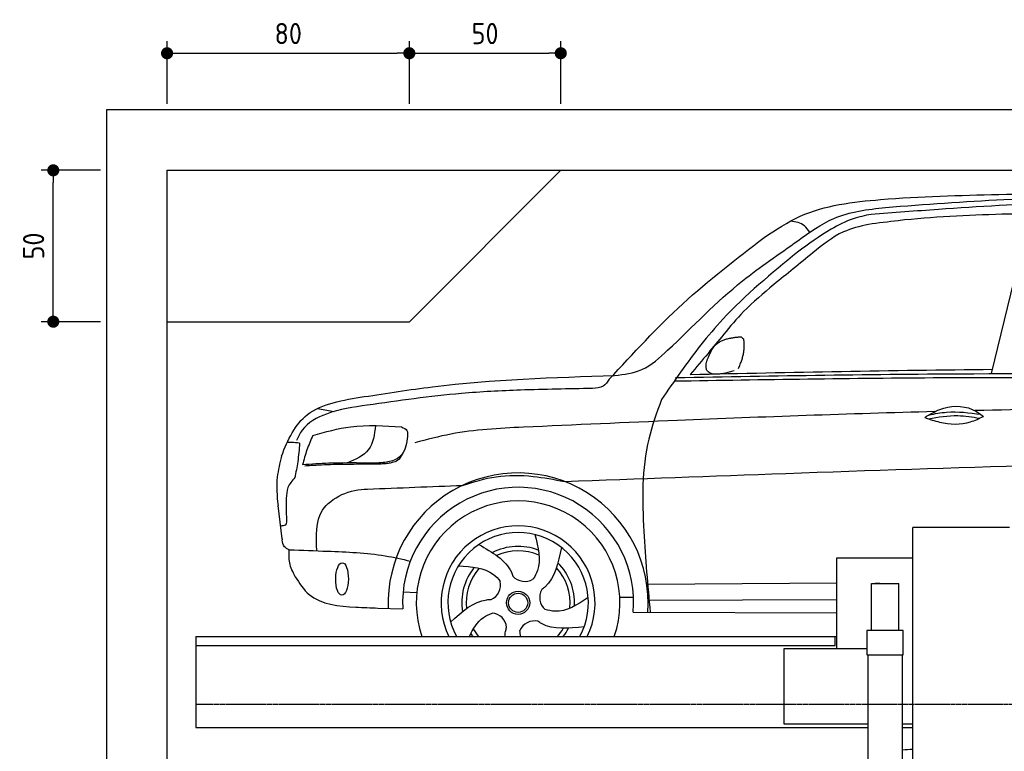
# Model space of a CAD drawing. Header units: millimetres. Extents: x -328 to 6332, y -257 to 9848.
# Tile 5 of 7: x -287 to 2964, y 7431 to 9848. Entities that reach past the tile are written whole.
import ezdxf

# ---------------------------------------------------------------- set-up
doc = ezdxf.new("R2010")
doc.units = ezdxf.units.MM
doc.linetypes.add('GEN3', pattern=[6.25, 5, -1.25])
for name, color, linetype in [('3', 6, 'GEN3'), ('4', 3, 'Continuous'), ('5', 3, 'Continuous'), ('car', 10, 'Continuous')]:
    doc.layers.add(name, color=color, linetype=linetype)
doc.styles.get("Standard").update_dxf_attribs({"font": 'ISOCP.SHX'})
doc.dimstyles.new('GEN-ISO$0', dxfattribs={"dimscale": 20, "dimtxt": 3.5, "dimasz": 2, "dimexe": 2, "dimexo": 1, "dimgap": 1.5, "dimtad": 1, "dimdec": 1, "dimlfac": 0.1, "dimdsep": 46, "dimtxsty": 'STANDARD', "dimblk": 'PUNKT', "dimcen": 2, "dimclrd": 256, "dimclre": 256, "dimclrt": 2, "dimadec": 0, "dimazin": 0, "dimtp": 0.1, "dimtm": 0.1, "dimtfac": 0.71, "dimtdec": 1, "dimtmove": 2, "dimatfit": 3, "dimldrblk": 'PUNKT', "dimfxl": 1, "dimtolj": 1, "dimarcsym": 0})

# ---------------------------------------------------------------- blocks, each defined once
blk = doc.blocks.new('PUNKT')
at = {"layer": '4', "color": 0, "linetype": 'ByBlock'}
blk.add_line((-0.5, 0), (-1, 0), dxfattribs=at)
at = {"layer": '4', "color": 0, "linetype": 'ByBlock', "const_width": 0.5}
blk.add_lwpolyline([(-0.25, 0, 1), (0.25, 0, 1)], format="xyb", close=True, dxfattribs=at)
blk = doc.blocks.new('*D20')
at = {"layer": '5', "lineweight": -2}
for p, q in [((1000, 9570), (1000, 9776.7)), ((1500, 9570), (1500, 9776.7)), ((1040, 9736.7), (1460, 9736.7))]:
    blk.add_line(p, q, dxfattribs=at)
at = {"layer": 'DEFPOINTS', "color": 0}
for p in [(1500, 9736.7), (1000, 9550), (1500, 9550)]:
    blk.add_point(p, dxfattribs=at)
at = {"layer": '5', "lineweight": -2, "xscale": 40, "yscale": 40, "zscale": 40, "rotation": 180}
blk.add_blockref('PUNKT', (1000, 9736.7), dxfattribs=at)
at = {"layer": '5', "lineweight": -2, "xscale": 40, "yscale": 40, "zscale": 40}
blk.add_blockref('PUNKT', (1500, 9736.7), dxfattribs=at)
at = {"layer": '5', "color": 2, "insert": (1250, 9801.7), "char_height": 70, "attachment_point": 5}
blk.add_mtext('\\A1;50', dxfattribs=at)
blk = doc.blocks.new('*D21')
at = {"layer": '5', "lineweight": -2}
for p, q in [((200, 9570), (200, 9776.7)), ((1000, 9570), (1000, 9776.7)), ((240, 9736.7), (960, 9736.7))]:
    blk.add_line(p, q, dxfattribs=at)
at = {"layer": 'DEFPOINTS', "color": 0}
for p in [(1000, 9736.7), (200, 9550), (1000, 9550)]:
    blk.add_point(p, dxfattribs=at)
at = {"layer": '5', "lineweight": -2, "xscale": 40, "yscale": 40, "zscale": 40, "rotation": 180}
blk.add_blockref('PUNKT', (200, 9736.7), dxfattribs=at)
at = {"layer": '5', "lineweight": -2, "xscale": 40, "yscale": 40, "zscale": 40}
blk.add_blockref('PUNKT', (1000, 9736.7), dxfattribs=at)
at = {"layer": '5', "color": 2, "insert": (600, 9801.7), "char_height": 70, "attachment_point": 5}
blk.add_mtext('\\A1;80', dxfattribs=at)
blk = doc.blocks.new('*D22')
at = {"layer": '5', "lineweight": -2}
for p, q in [((-20, 9350), (-215.7, 9350)), ((-175.7, 8890), (-175.7, 9310)), ((-20, 8850), (-215.7, 8850))]:
    blk.add_line(p, q, dxfattribs=at)
at = {"layer": 'DEFPOINTS', "color": 0}
for p in [(-175.7, 9350), (0, 9350), (0, 8850)]:
    blk.add_point(p, dxfattribs=at)
at = {"layer": '5', "lineweight": -2, "xscale": 40, "yscale": 40, "zscale": 40}
for p, rotation in [((-175.7, 9350), 90), ((-175.7, 8850), 270)]:
    blk.add_blockref('PUNKT', p, dxfattribs=dict(at, rotation=rotation))
at = {"layer": '5', "color": 2, "insert": (-240.7, 9100), "char_height": 70, "attachment_point": 5, "rotation": 90}
blk.add_mtext('\\A1;50', dxfattribs=at)

msp = doc.modelspace()

# ---------------------------------------------------------------- linework, layer by layer
for p, q in [((1000, 8850), (1500, 9350)), ((200, 8850), (1000, 8850)), ((2982, 8170), (2662, 8170)), ((2412, 8070), (2662, 8070)), ((2412, 7770), (2412, 8070)), ((2526, 7985.448), (2616, 7985.448)), ((2526, 7830), (2526, 7985.448)), ((2553.503, 7985.448), (2538.503, 7985.448)), ((2616, 7830), (2616, 7985.448)), ((295, 7810), (2412, 7810)), ((295, 7810), (295, 7510)), ((2406, 7780), (2406, 7810)), ((2631, 7830), (2511, 7830)), ((2511, 7830), (2511, 7751)), ((2631, 7751), (2631, 7830)), ((2237.5, 7520), (2237.5, 7770)), ((2237.5, 7770), (2511, 7770)), ((2511, 7751), (2512, 7750)), ((2512, 7750), (2630, 7750)), ((2513.5, 7750), (2513.5, 3990)), ((2628.5, 3990), (2628.5, 7750)), ((2630, 7750), (2631, 7751)), ((2513.5, 7520), (2237.5, 7520)), ((2662, 7520), (2628.5, 7520)), ((295, 7510), (2513.5, 7510)), ((2628.5, 7510), (2662, 7510))]:
    msp.add_line(p, q)
for points in [[(5600, 3950), (5600, 6150), (5600, 9550), (0, 9550), (0, 0), (5600, 0), (5600, 3750), (5698.53, 3750), (5718.661, 3797.939), (5691.114, 3865.733), (5726.078, 3899.63), (5711.245, 3950), (5400, 3950), (5400, 200), (4950, 192.931), (4950, 91.608), (4850, 91.608), (4850, 176.952), (200, 250), (200, 9350), (5400, 9350), (5400, 3950)], [(2662, 6830), (2662, 8170)], [(2616, 7830), (2526, 7830)], [(295, 7780), (2135.5, 7780), (2406, 7780)]]:
    msp.add_lwpolyline(points)
at = {"layer": '3'}
msp.add_line((5360, 7585), (295, 7585), dxfattribs=at)
at = {"layer": 'car'}
for p, q in [((2921.824, 8678.336), (3050.345, 9207.216)), ((696.693, 8563.449), (751.308, 8553.377)), ((579.796, 8132.177), (566.339, 8243.3)), ((1786.745, 7983.329), (2412, 7987.126)), ((979.36, 7957.927), (1024.358, 7955.075)), ((1694.933, 7940.545), (1740.12, 7940.188)), ((896.412, 7904.067), (978.114, 7901.928)), ((1788.001, 7929.871), (2412, 7932.481)), ((1739.277, 7889.964), (2412, 7888.714))]:
    msp.add_line(p, q, dxfattribs=at)
for radius in [38.176, 31.574]:
    msp.add_circle((1359.097, 7921.465), radius, dxfattribs=at)
for centre, radius, start, end in [((1359.074, 7921.445), 429.01, 355.780009, 182.289238), ((1359.097, 7921.465), 381.483, 355.263349, 182.935723), ((1359.074, 7921.445), 336.401, 340.653214, 199.346786), ((1359.074, 7921.445), 254.002, 333.975532, 206.024468), ((1359.097, 7921.465), 231.908, 331.272398, 208.727602), ((1359.097, 7921.465), 186.234, 69.035257, 117.173023), ((1359.097, 7921.465), 171.516, 66.362189, 114.507913), ((1359.097, 7921.465), 186.234, 141.034583, 189.163129), ((1359.097, 7921.465), 171.516, 138.362455, 186.497673), ((1359.097, 7921.465), 171.516, 354.348982, 42.502177), ((1359.097, 7921.465), 186.234, 357.023221, 45.168336), ((1381.149, 8044.134), 52.287, 221.444102, 301.202914), ((1249.247, 7980.345), 52.287, 293.444102, 13.202914), ((1482.575, 7938.399), 52.287, 149.444102, 229.202914), ((1269.154, 7835.187), 52.287, 5.444102, 85.202914), ((1413.359, 7809.263), 52.287, 77.444102, 157.202914), ((1359.097, 7921.465), 171.516, 319.467321, 330.488389), ((1359.097, 7921.465), 186.234, 323.235678, 333.155543), ((1359.097, 7921.465), 186.234, 213.022132, 216.764322), ((1359.097, 7921.465), 171.516, 210.349416, 220.532679)]:
    msp.add_arc(centre, radius, start, end, dxfattribs=at)
msp.add_ellipse((777.711, 8000.073), major_axis=(-0.641, -53.813), ratio=0.38902036, dxfattribs=at)
for points, knots in [([(2171.378, 9128.112), (2210.243, 9153.697), (2325.151, 9229.342), (2598.124, 9261.788), (2817.357, 9267.365), (2946.932, 9270.66)], [0, 0, 0, 0, 138.41697709, 409.23957365, 800.63447203, 800.63447203, 800.63447203, 800.63447203]), ([(2946.932, 9270.66), (3208.134, 9274.309), (3674.565, 9280.825), (4139.476, 9243.64), (4344.037, 9227.279)], [0, 0, 0, 0, 783.1318761, 1398.45159809, 1398.45159809, 1398.45159809, 1398.45159809]), ([(3437.397, 9236.743), (3340.748, 9239.118), (3110.384, 9244.778), (2806.005, 9225.217), (2598.548, 9209.899), (2524.413, 9204.424)], [0, 0, 0, 0, 289.92578759, 691.03497584, 914.07558156, 914.07558156, 914.07558156, 914.07558156]), ([(2572.367, 9227.54), (2702.339, 9237.336), (2995.376, 9259.422), (3468.374, 9265.714), (3870.273, 9237.297), (4114.071, 9221.83), (4171.773, 9215.022)], [0, 0, 0, 0, 391.04113045, 881.65190656, 1416.36611316, 1602.40445222, 1602.40445222, 1602.40445222, 1602.40445222]), ([(1677.733, 8672.032), (1708.884, 8676.029), (1775.945, 8684.633), (1912.25, 8808.828), (2064.578, 8968.899), (2259.313, 9098.955), (2406.874, 9208.171), (2513.232, 9220.619), (2572.367, 9227.54)], [0, 0, 0, 0, 92.08849592, 198.24443089, 535.20582963, 761.03899028, 900.74661511, 1075.69415946, 1075.69415946, 1075.69415946, 1075.69415946]), ([(2524.413, 9204.424), (2504.406, 9200.334), (2458.254, 9190.9), (2375.701, 9148.117), (2317.873, 9105.881), (2281.506, 9079.32)], [0, 0, 0, 0, 61.0355639, 140.79488259, 275.95271237, 275.95271237, 275.95271237, 275.95271237]), ([(3050.345, 9207.216), (3019.082, 9206.459), (2873.417, 9202.595), (2694.662, 9195.037), (2548.577, 9175.555), (2515.915, 9171.199)], [197.25653586, 197.25653586, 197.25653586, 197.25653586, 291.06345214, 634.28514981, 733.12213439, 733.12213439, 733.12213439, 733.12213439]), ([(2515.915, 9171.199), (2487.482, 9164.59), (2419.004, 9148.672), (2320.618, 9067.29), (2246.304, 9007.433), (2203.479, 8972.94)], [0, 0, 0, 0, 86.59778703, 208.5614687, 374.43334519, 374.43334519, 374.43334519, 374.43334519]), ([(2322.283, 9145.333), (2316.872, 9153.274), (2302.119, 9174.928), (2275.549, 9179.339), (2258.723, 9182.132)], [0, 0, 0, 0, 27.92888227, 76.15753306, 76.15753306, 76.15753306, 76.15753306]), ([(1660.292, 8659.613), (1739.04, 8745.342), (1895.963, 8916.176), (2079.797, 9057.639), (2171.378, 9128.112)], [0, 0, 0, 0, 348.50436813, 694.46905704, 694.46905704, 694.46905704, 694.46905704]), ([(2281.506, 9079.32), (2195.789, 9009.239), (2052.138, 8891.792), (1916.432, 8714.917), (1853.347, 8623.001), (1832.417, 8592.506)], [0, 0, 0, 0, 330.81645049, 554.40632269, 665.4211075, 665.4211075, 665.4211075, 665.4211075]), ([(2203.479, 8972.94), (2169.107, 8944.07), (2109.26, 8893.803), (2041.495, 8813.088), (1984.385, 8742.76), (1947.227, 8698.934), (1927.627, 8675.818)], [0, 0, 0, 0, 134.35401826, 233.93256067, 315.37450811, 406.28199849, 406.28199849, 406.28199849, 406.28199849]), ([(850.975, 8602.308), (925.976, 8613.92), (1199.622, 8656.289), (1476.56, 8666.209), (1677.733, 8672.032)], [0, 0, 0, 0, 227.56872273, 830.29911986, 830.29911986, 830.29911986, 830.29911986]), ([(1660.292, 8659.613), (1654.043, 8650.852), (1640.612, 8632.017), (1617.353, 8630.248), (1604.914, 8629.301)], [0, 0, 0, 0, 30.75761549, 66.11672385, 66.11672385, 66.11672385, 66.11672385]), ([(1874.905, 8654.058), (2168.905, 8658.917), (2592.446, 8665.917), (3414.723, 8666.052), (3942.847, 8654.957), (4341.437, 8646.583)], [0, 0, 0, 0, 882.10226788, 1270.77070837, 2466.7509464, 2466.7509464, 2466.7509464, 2466.7509464]), ([(1878.676, 8665.264), (2207.228, 8671.219), (3059.116, 8686.659), (3911.01, 8668.997), (4434.35, 8658.146)], [0, 0, 0, 0, 985.73972679, 2555.88705429, 2555.88705429, 2555.88705429, 2555.88705429]), ([(1604.914, 8629.301), (1525.591, 8628.001), (1381.155, 8625.633), (1132.35, 8613.179), (964.397, 8588.813), (860.943, 8573.804)], [0, 0, 0, 0, 238.01556967, 433.3964532, 746.78467412, 746.78467412, 746.78467412, 746.78467412]), ([(578.187, 8405.608), (598.309, 8461.223), (652.209, 8570.946), (781.072, 8591.278), (850.975, 8602.308)], [67.56155118, 67.56155118, 67.56155118, 67.56155118, 233.57365763, 430.39952104, 430.39952104, 430.39952104, 430.39952104]), ([(1832.417, 8592.506), (1816.758, 8549.522), (1766.059, 8410.357), (1769.952, 8168.38), (1787.039, 7978.552), (1795.022, 7889.861)], [0, 0, 0, 0, 136.63343509, 442.37219192, 710.48764254, 710.48764254, 710.48764254, 710.48764254]), ([(860.943, 8573.804), (815.547, 8567.667), (738.657, 8557.273), (653.049, 8510.361), (632.852, 8469.691), (627.001, 8457.909)], [0, 0, 0, 0, 137.99625969, 233.72889665, 272.77112521, 272.77112521, 272.77112521, 272.77112521]), ([(2735.396, 8552.963), (2451.906, 8545.516), (1998.833, 8529.3), (1546.084, 8509.027), (1376.567, 8501.436)], [1993.33173149, 1993.33173149, 1993.33173149, 1993.33173149, 2843.91279572, 3352.99308372, 3352.99308372, 3352.99308372, 3352.99308372]), ([(2701.92, 8533.752), (2717.906, 8543.576), (2764.078, 8571.949), (2842.491, 8575.387), (2883.583, 8545.91), (2895.587, 8537.298)], [0, 0, 0, 0, 56.38615768, 162.85270925, 206.79253599, 206.79253599, 206.79253599, 206.79253599]), ([(2715.531, 8542.021), (2735.026, 8545.963), (2791.462, 8556.483), (2848.716, 8549.225), (2886.201, 8543.967)], [7.57653008, 7.57653008, 7.57653008, 7.57653008, 52.54453162, 137.65923726, 137.65923726, 137.65923726, 137.65923726]), ([(2701.92, 8533.752), (2717.986, 8527.841), (2766.133, 8510.826), (2836.98, 8508.686), (2881.637, 8530.488), (2895.587, 8537.298)], [5.20857777, 5.20857777, 5.20857777, 5.20857777, 44.19858244, 121.45502053, 156.55165958, 156.55165958, 156.55165958, 156.55165958]), ([(2713.656, 8529.583), (2746.004, 8534.988), (2802.61, 8544.446), (2859.025, 8535.611), (2883.197, 8531.318)], [0, 0, 0, 0, 73.87869257, 129.28264643, 129.28264643, 129.28264643, 129.28264643]), ([(681.331, 8474.575), (722.742, 8486.058), (818.52, 8512.617), (917.946, 8506.012), (974.385, 8502.262)], [0, 0, 0, 0, 128.06845063, 296.20918746, 296.20918746, 296.20918746, 296.20918746]), ([(888.059, 8506.583), (884.401, 8477.225), (877.087, 8418.532), (822.826, 8395.002), (795.708, 8383.241)], [0, 0, 0, 0, 82.4694888, 164.8710287, 164.8710287, 164.8710287, 164.8710287]), ([(974.385, 8502.262), (981.647, 8499.119), (995.496, 8493.126), (994.325, 8478.246), (993.768, 8471.169)], [0, 0, 0, 0, 21.2763028, 40.57534917, 40.57534917, 40.57534917, 40.57534917]), ([(1376.567, 8501.436), (1296.241, 8497.445), (1175.089, 8491.426), (1058.057, 8460.621), (1018.619, 8450.24)], [0, 0, 0, 0, 240.25843037, 362.37059002, 362.37059002, 362.37059002, 362.37059002]), ([(681.331, 8474.575), (674.438, 8458.614), (660.79, 8427.014), (651.828, 8393.781), (647.393, 8377.333)], [0, 0, 0, 0, 52.08157366, 103.11322652, 103.11322652, 103.11322652, 103.11322652]), ([(993.768, 8471.169), (991.041, 8449.625), (987.111, 8418.572), (951.137, 8389.974), (908.376, 8382.464), (875.132, 8382.839), (856.007, 8383.055)], [0, 0, 0, 0, 61.68814119, 88.91579557, 131.37711416, 188.88844648, 188.88844648, 188.88844648, 188.88844648]), ([(637.53, 8449.24), (628.437, 8449.995), (614.858, 8451.122), (601.237, 8451.4), (596.737, 8451.491)], [0, 0, 0, 0, 27.36149803, 40.86311003, 40.86311003, 40.86311003, 40.86311003]), ([(637.53, 8449.24), (635.944, 8428.286), (633.034, 8389.83), (625.196, 8352.078), (621.629, 8334.897)], [0, 0, 0, 0, 62.96215512, 115.55009481, 115.55009481, 115.55009481, 115.55009481]), ([(578.187, 8405.608), (572.287, 8382.694), (558.557, 8329.371), (562.75, 8274.619), (566.339, 8243.3)], [0, 0, 0, 0, 70.48912361, 164.03838534, 164.03838534, 164.03838534, 164.03838534]), ([(975.724, 8412.121), (971.804, 8404.629), (964.648, 8390.949), (945.393, 8384.741), (929.167, 8381.075), (914.046, 8380.2), (903.369, 8379.683), (898.405, 8379.442)], [0, 0, 0, 0, 24.29980573, 44.3743889, 57.43354771, 74.61313086, 89.53793221, 89.53793221, 89.53793221, 89.53793221]), ([(856.007, 8383.055), (815.387, 8383.319), (745.775, 8383.773), (676.319, 8379.227), (647.393, 8377.333)], [0, 0, 0, 0, 121.81112777, 208.75100437, 208.75100437, 208.75100437, 208.75100437]), ([(675.85, 8374.628), (672.289, 8374.409), (665.187, 8373.973), (658.089, 8373.493), (654.551, 8373.254)], [0, 0, 0, 0, 10.70534834, 21.34402657, 21.34402657, 21.34402657, 21.34402657]), ([(898.405, 8379.442), (874.183, 8379.193), (824.572, 8378.683), (761.65, 8378.641), (711.717, 8376.214), (687.146, 8375.127), (675.85, 8374.628)], [0, 0, 0, 0, 72.67602755, 148.84700864, 188.71360202, 222.63388792, 222.63388792, 222.63388792, 222.63388792]), ([(1512.524, 8322.072), (1755.949, 8331.288), (2553.87, 8360.927), (3553.075, 8393.08), (4308.884, 8385.472), (4509.844, 8383.448)], [651.35668661, 651.35668661, 651.35668661, 651.35668661, 1382.16885132, 3046.71569269, 3649.59835201, 3649.59835201, 3649.59835201, 3649.59835201]), ([(621.629, 8334.897), (612.726, 8324.489), (595.701, 8304.586), (594.366, 8278.512), (593.729, 8266.073)], [0, 0, 0, 0, 39.82087525, 76.14986244, 76.14986244, 76.14986244, 76.14986244]), ([(1175.559, 8309.223), (1212.21, 8320.702), (1287.803, 8344.38), (1403.575, 8342.763), (1477.982, 8328.632), (1512.524, 8322.072)], [0, 0, 0, 0, 114.62558834, 236.41976632, 341.95427549, 341.95427549, 341.95427549, 341.95427549]), ([(694.265, 8093.284), (692.048, 8141.896), (687.126, 8249.833), (806.818, 8297.212), (861.671, 8297.154)], [0, 0, 0, 0, 134.84645718, 299.40555354, 299.40555354, 299.40555354, 299.40555354]), ([(593.729, 8266.073), (592.933, 8247.717), (591.769, 8220.881), (597.257, 8175.525), (580.615, 8175.192), (574.601, 8175.071)], [0, 0, 0, 0, 60.51544878, 88.47231978, 104.28933172, 104.28933172, 104.28933172, 104.28933172]), ([(603.547, 8096.81), (597.304, 8099.513), (583.447, 8105.511), (581.395, 8120.715), (580.268, 8129.068)], [0, 0, 0, 0, 19.14031751, 42.47800857, 42.47800857, 42.47800857, 42.47800857]), ([(1414.391, 8146.684), (1424.821, 8104.944), (1438.172, 8051.516), (1414.505, 8008.51), (1408.237, 7999.41)], [0, 0, 0, 0, 119.17913262, 152.5469721, 152.5469721, 152.5469721, 152.5469721]), ([(623.236, 8007.611), (615.608, 8022.561), (601.267, 8050.67), (602.82, 8082.098), (603.547, 8096.81)], [0, 0, 0, 0, 49.34422954, 92.77244698, 92.77244698, 92.77244698, 92.77244698]), ([(603.547, 8096.81), (645.761, 8095.172), (751.412, 8091.07), (886.126, 8085.731), (975.725, 8065.713), (1003.234, 8059.007)], [0, 0, 0, 0, 126.8428352, 317.45382949, 402.28922187, 402.28922187, 402.28922187, 402.28922187]), ([(1229.464, 8113.789), (1273.657, 8088.587), (1322.408, 8060.786), (1340.474, 8014.025), (1341.954, 8009.525)], [0, 0, 0, 0, 140.86220674, 155.38829952, 155.38829952, 155.38829952, 155.38829952]), ([(1501.953, 8104.149), (1491.64, 8054.33), (1480.261, 7999.355), (1441.348, 7967.721), (1437.509, 7964.913)], [0, 0, 0, 0, 140.86220674, 155.44426107, 155.44426107, 155.44426107, 155.44426107]), ([(1161.952, 8043.658), (1204.873, 8040.679), (1259.84, 8036.864), (1293.434, 8001.03), (1300.165, 7992.231)], [0, 0, 0, 0, 119.17913262, 152.62743133, 152.62743133, 152.62743133, 152.62743133]), ([(623.236, 8007.611), (636.938, 7985.93), (679.953, 7917.869), (795.894, 7907.749), (872.302, 7904.95), (896.412, 7904.067)], [0, 0, 0, 0, 74.55964268, 234.06366979, 307.6001056, 307.6001056, 307.6001056, 307.6001056]), ([(1590.383, 7938.438), (1554.535, 7914.902), (1509.04, 7885.033), (1459.018, 7896.405), (1448.412, 7898.816)], [0, 0, 0, 0, 119.17913262, 151.24849964, 151.24849964, 151.24849964, 151.24849964]), ([(1136.091, 7857.616), (1173.717, 7891.859), (1215.237, 7929.646), (1265.312, 7932.366), (1270.067, 7932.381)], [0, 0, 0, 0, 140.86220674, 155.44246075, 155.44246075, 155.44246075, 155.44246075]), ([(1198.119, 7810), (1210.021, 7835.621), (1229.918, 7868.028), (1263.094, 7883.608), (1273.538, 7887.29)], [38.72662845, 38.72662845, 38.72662845, 38.72662845, 119.17913262, 152.61663369, 152.61663369, 152.61663369, 152.61663369]), ([(1315.713, 7810), (1315.928, 7815.542), (1317.058, 7825.68), (1319.728, 7835.702), (1321.194, 7840.257)], [123.38508019, 123.38508019, 123.38508019, 123.38508019, 140.86220674, 155.53165377, 155.53165377, 155.53165377, 155.53165377]), ([(1576.988, 7842.017), (1526.421, 7836.43), (1470.587, 7830.261), (1428.461, 7857.529), (1424.582, 7860.331)], [0, 0, 0, 0, 140.86220674, 155.53261951, 155.53261951, 155.53261951, 155.53261951])]:
    msp.add_open_spline(points, degree=3, knots=knots, dxfattribs=at)
for points, degree in [([(1995.305, 8749.629), (2008.561, 8783.685), (2054.131, 8794.507)], 2), ([(2054.131, 8794.507), (2082.789, 8800.533), (2095.692, 8799.423)], 2), ([(2086.325, 8695.259), (2111.242, 8746.382), (2104.237, 8793.315)], 2), ([(2095.692, 8799.423), (2101.792, 8793.408), (2104.237, 8793.315)], 2), ([(2072.875, 8687.459), (1941.179, 8648.176), (1995.305, 8749.629)], 2), ([(1927.627, 8675.818), (2260.18, 8682.789), (2592.733, 8689.76), (2925.327, 8692.749)], 3), ([(3813.374, 8566.017), (3497.838, 8567.325), (3182.259, 8563.547), (2866.736, 8556.216)], 3), ([(861.671, 8297.154), (966.3, 8301.182), (1070.929, 8305.21), (1175.559, 8309.223)], 3), ([(579.796, 8132.177), (579.953, 8131.141), (580.11, 8130.104), (580.268, 8129.068)], 3), ([(1047.356, 8047.927), (1047.365, 8047.925), (1047.374, 8047.923), (1047.382, 8047.921)], 3), ([(1367.322, 7810), (1366.348, 7816.394), (1365.752, 7822.958), (1365.156, 7829.523)], 3), ([(2628.5, 7436.091), (2639.681, 7436.893), (2650.847, 7437.645), (2662, 7438.353)], 3)]:
    msp.add_open_spline(points, degree=degree, dxfattribs=at)

# ---------------------------------------------------------------- dimensions: what is measured, and where the dimension line sits
at = {"layer": '5'}
for base, p1, p2, picture, middle in [((1000, 9736.653), (200, 9550), (1000, 9550), '*D21', (600, 9801.653)), ((1500, 9736.653), (1000, 9550), (1500, 9550), '*D20', (1250, 9801.653))]:
    dim = msp.add_linear_dim(base=base, p1=p1, p2=p2, dimstyle='GEN-ISO$0', override={"dimlfac": 0.1}, dxfattribs=at)
    dim.commit()
    dim.dimension.update_dxf_attribs({"geometry": picture, "text_midpoint": middle})
dim = msp.add_linear_dim(base=(-175.682, 9350), p1=(0, 8850), p2=(0, 9350), angle=90, dimstyle='GEN-ISO$0', override={"dimlfac": 0.1}, dxfattribs=at)
dim.commit()
dim.dimension.update_dxf_attribs({"geometry": '*D22', "text_midpoint": (-240.682, 9100)})

doc.saveas('drawing.dxf')
